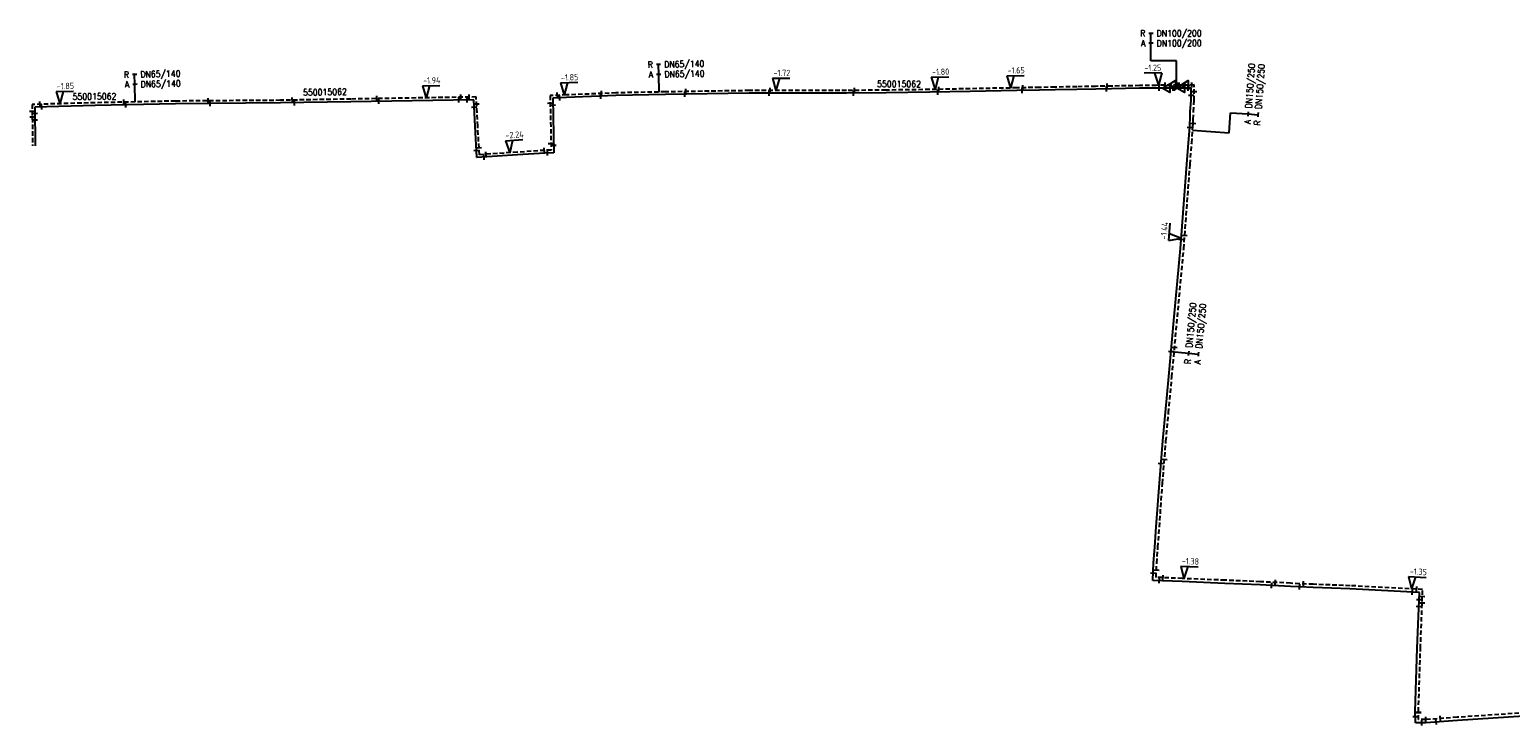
# Model space of a CAD drawing. Header units: millimetres. Extents: x 0 to 118318689, y 0 to 490460760.
# Tile 85 of 117: x 115974412 to 116185229, y 488167129 to 488266128. Entities that reach past the tile are written whole.
import ezdxf
from ezdxf.enums import TextEntityAlignment as Align

# ---------------------------------------------------------------- set-up
doc = ezdxf.new("R2010")
doc.units = ezdxf.units.MM
doc.header["$LTSCALE"] = 200
doc.linetypes.add('HIDDEN2', pattern=[4.7625, 3.175, -1.5875])
doc.layers.get('0').update_dxf_attribs({"color": 8})
for name, color, linetype in [('WT-C-mof', 7, 'Continuous'), ('WT-C-VERLOOP', 7, 'Continuous'), ('WT-I-diam', 7, 'Continuous'), ('WT-I-info', 7, 'Continuous'), ('WT-I-NAP', 7, 'Continuous'), ('WT-L-aanvoer', 6, 'Continuous'), ('WT-L-retour', 6, 'HIDDEN2')]:
    doc.layers.add(name, color=color, linetype=linetype)
doc.styles.add('DIN17', font='ROMANS.SHX', dxfattribs={"width": 0.9})
doc.styles.add('ISOCP', font='ISOCP.SHX')

# ---------------------------------------------------------------- blocks, each defined once
blk = doc.blocks.new('LR-VERL')
at = {"color": 0, "linetype": 'ByBlock', "lineweight": -2}
blk.add_lwpolyline([(1.08, 0), (-1.08, -1.25), (-1.08, 1.25)], close=True, dxfattribs=at)
blk = doc.blocks.new('LR-mof')
at = {"color": 0, "linetype": 'ByBlock', "lineweight": -2}
blk.add_line((0, -0.75), (0, 0.75), dxfattribs=at)
blk = doc.blocks.new('nap1')
at = {"color": 0, "linetype": 'Continuous'}
for p, q in [((-1, 3.5), (0, 0)), ((-1, 3.5), (4, 3.5)), ((1, 3.5), (0, 0))]:
    blk.add_line(p, q, dxfattribs=at)
at = {"color": 0, "linetype": 'Continuous', "style": 'ISOCP'}
for tag, p in [('*1', (1.7, 5)), ('*2', (4, 1.5))]:
    blk.add_attdef(tag, text='', height=1.8, dxfattribs=at).set_placement(p, align=Align.MIDDLE)
blk = doc.blocks.new('nap2')
at = {"color": 0, "linetype": 'Continuous'}
for p, q in [((1, 3.5), (-4, 3.5)), ((-1, 3.5), (0, 0)), ((1, 3.5), (0, 0))]:
    blk.add_line(p, q, dxfattribs=at)
at = {"color": 0, "linetype": 'Continuous', "style": 'ISOCP'}
for tag, p in [('*1', (-1.5, 5)), ('*2', (-4, 1.5))]:
    blk.add_attdef(tag, text='', height=1.8, dxfattribs=at).set_placement(p, align=Align.MIDDLE)
blk = doc.blocks.new('LR-hyp')
at = {"color": 7, "linetype": 'ByBlock', "lineweight": -3, "style": 'DIN17', "width": 0.9}
blk.add_attdef('*1', text='', height=1.8, dxfattribs=at).set_placement((0, 0), align=Align.MIDDLE)
at = {"color": 7, "linetype": 'ByBlock', "lineweight": -2, "style": 'DIN17', "width": 0.9, "flags": 1}
blk.add_attdef('*2', text='', height=1.8, dxfattribs=at).set_placement((0, -5), align=Align.MIDDLE)
blk = doc.blocks.new('LR-DIAO2')
at = {"color": 0, "lineweight": -3}
blk.add_line((0, 0), (0, -5), dxfattribs=at)
at = {"color": 0, "linetype": 'Continuous', "lineweight": -3}
blk.add_line((0, -5), (0, -7.8), dxfattribs=at)
at = {"color": 0, "lineweight": -3}
for points in [[(0.61, -5), (0, -5), (-0.61, -5)], [(0.61, -7.8), (0, -7.8), (-0.61, -7.8)]]:
    blk.add_lwpolyline(points, dxfattribs=at)
at = {"color": 1, "lineweight": -3, "style": 'DIN17', "width": 0.9}
for tag, p in [('*1', (-1.61, -5)), ('*2', (-1.61, -7.78))]:
    blk.add_attdef(tag, text='', height=1.8, dxfattribs=at).set_placement(p, align=Align.MIDDLE_RIGHT)
for tag, p in [('*11', (1.61, -5)), ('*12', (1.61, -7.8))]:
    blk.add_attdef(tag, text='', height=1.8, dxfattribs=at).set_placement(p, align=Align.MIDDLE_LEFT)
blk = doc.blocks.new('LR-DIAB2')
at = {"color": 0, "linetype": 'Continuous', "lineweight": -3}
blk.add_line((0, 5), (0, 7.8), dxfattribs=at)
at = {"color": 0, "lineweight": -3}
blk.add_line((0, 0), (0, 5), dxfattribs=at)
for points in [[(0.61, 7.8), (0, 7.8), (-0.61, 7.8)], [(0.61, 5), (0, 5), (-0.61, 5)]]:
    blk.add_lwpolyline(points, dxfattribs=at)
at = {"color": 1, "lineweight": -3, "style": 'DIN17', "width": 0.9}
for tag, p in [('*1', (-1.61, 7.8)), ('*2', (-1.61, 5.02))]:
    blk.add_attdef(tag, text='', height=1.8, dxfattribs=at).set_placement(p, align=Align.MIDDLE_RIGHT)
for tag, p in [('*11', (1.61, 7.8)), ('*12', (1.61, 5))]:
    blk.add_attdef(tag, text='', height=1.8, dxfattribs=at).set_placement(p, align=Align.MIDDLE_LEFT)

msp = doc.modelspace()

# ---------------------------------------------------------------- linework, layer by layer
at = {"layer": 'WT-I-diam'}
for p, q in [((116137674, 488261700), (116134060, 488261691)), ((116137684, 488258244), (116137674, 488261700)), ((116145192, 488251424), (116145402, 488254310)), ((116139988, 488251804), (116145192, 488251424))]:
    msp.add_line(p, q, dxfattribs=at)
at = {"layer": 'WT-L-aanvoer'}
for p, q in [((116076858, 488257078), (116064925, 488256891)), ((116090700, 488257087), (116076858, 488257078)), ((116096342, 488257143), (116090700, 488257087)), ((116102555, 488257223), (116096342, 488257143)), ((116108305, 488257338), (116102555, 488257223)), ((116114985, 488257459), (116108305, 488257338)), ((116118186, 488257521), (116114985, 488257459)), ((116120402, 488257564), (116118186, 488257521)), ((116123514, 488257625), (116120402, 488257564)), ((116126190, 488257677), (116123514, 488257625)), ((116128432, 488257718), (116126190, 488257677)), ((116132427, 488257782), (116128432, 488257718)), ((116134811, 488257821), (116132427, 488257782)), ((116136190, 488257790), (116134811, 488257821)), ((116138298, 488257795), (116136190, 488257790)), ((116139767, 488257799), (116138298, 488257795)), ((116139767, 488256065), (116139767, 488257799)), ((115983736, 488255341), (115975160, 488255108)), ((115975160, 488255108), (115975222, 488249615)), ((115995175, 488255582), (115983736, 488255341)), ((116010129, 488255689), (115995175, 488255582)), ((116020153, 488255875), (116010129, 488255689)), ((116037633, 488256160), (116020153, 488255875)), ((116037828, 488252379), (116037633, 488256160)), ((116050866, 488256451), (116048904, 488256381)), ((116048904, 488256381), (116049038, 488248587)), ((116057895, 488256746), (116050866, 488256451)), ((116064925, 488256891), (116057895, 488256746)), ((116139663, 488254488), (116139767, 488256065)), ((116139570, 488252258), (116139608, 488252796)), ((116139608, 488252796), (116139627, 488253379)), ((116139627, 488253379), (116139663, 488254488)), ((116038093, 488247919), (116037828, 488252379)), ((116139407, 488250023), (116139570, 488252258)), ((116049038, 488248587), (116047750, 488248572)), ((116139187, 488247007), (116139407, 488250023)), ((116043889, 488248308), (116038093, 488247919)), ((116047750, 488248572), (116043889, 488248308)), ((116138273, 488234983), (116139187, 488247007)), ((116137376, 488225282), (116138273, 488234983)), ((116136589, 488216773), (116137376, 488225282)), ((116136114, 488211635), (116136589, 488216773)), ((116135742, 488207608), (116136114, 488211635)), ((116135255, 488201597), (116135742, 488207608)), ((116134807, 488195382), (116135255, 488201597)), ((116134599, 488192496), (116134807, 488195382)), ((116134437, 488190245), (116134599, 488192496)), ((116134308, 488187762), (116134437, 488190245)), ((116138485, 488187579), (116134308, 488187762)), ((116144584, 488187332), (116138485, 488187579)), ((116149619, 488187118), (116144584, 488187332)), ((116153910, 488186908), (116149619, 488187118)), ((116155193, 488186832), (116153910, 488186908)), ((116157138, 488186750), (116155193, 488186832)), ((116162391, 488186554), (116157138, 488186750)), ((116172266, 488186030), (116162391, 488186554)), ((116171976, 488178102), (116172266, 488186030)), ((116171688, 488169096), (116171976, 488178102)), ((116171708, 488167491), (116171688, 488169096)), ((116191732, 488168753), (116177692, 488167833)), ((116173190, 488167512), (116171708, 488167491)), ((116177692, 488167833), (116173190, 488167512))]:
    msp.add_line(p, q, dxfattribs=at)
at = {"layer": 'WT-L-retour', "lineweight": -3}
for p, q in [((116057883, 488257126), (116050852, 488256831)), ((116064918, 488257271), (116057883, 488257126)), ((116076855, 488257458), (116064918, 488257271)), ((116090698, 488257467), (116076855, 488257458)), ((116096338, 488257523), (116090698, 488257467)), ((116102549, 488257603), (116096338, 488257523)), ((116108298, 488257718), (116102549, 488257603)), ((116114978, 488257839), (116108298, 488257718)), ((116118178, 488257901), (116114978, 488257839)), ((116120394, 488257944), (116118178, 488257901)), ((116123507, 488258005), (116120394, 488257944)), ((116126183, 488258057), (116123507, 488258005)), ((116128426, 488258098), (116126183, 488258057)), ((116132421, 488258162), (116128426, 488258098)), ((116134805, 488258201), (116132421, 488258162)), ((116137011, 488258242), (116134805, 488258201)), ((116138840, 488258247), (116137011, 488258242)), ((116140217, 488258251), (116138840, 488258247)), ((116140217, 488256050), (116140217, 488258251)), ((115983727, 488255720), (115974776, 488255477)), ((115974776, 488255477), (115974842, 488249615)), ((115995170, 488255962), (115983727, 488255720)), ((116010124, 488256069), (115995170, 488255962)), ((116020147, 488256255), (116010124, 488256069)), ((116037993, 488256546), (116020147, 488256255)), ((116038208, 488252400), (116037993, 488256546)), ((116050852, 488256831), (116048518, 488256748)), ((116048518, 488256748), (116048651, 488248962)), ((116140113, 488254466), (116140217, 488256050)), ((116140058, 488252773), (116140077, 488253364)), ((116140077, 488253364), (116140113, 488254466)), ((116038449, 488248324), (116038208, 488252400)), ((116139856, 488249990), (116140019, 488252226)), ((116140019, 488252226), (116140058, 488252773)), ((116043863, 488248687), (116038449, 488248324)), ((116047735, 488248952), (116043863, 488248687)), ((116048651, 488248962), (116047735, 488248952)), ((116139635, 488246974), (116139856, 488249990)), ((116138721, 488234945), (116139635, 488246974)), ((116137824, 488225241), (116138721, 488234945)), ((116137037, 488216731), (116137824, 488225241)), ((116136562, 488211593), (116137037, 488216731)), ((116136190, 488207569), (116136562, 488211593)), ((116135704, 488201563), (116136190, 488207569)), ((116135256, 488195350), (116135704, 488201563)), ((116135048, 488192464), (116135256, 488195350)), ((116134886, 488190217), (116135048, 488192464)), ((116134781, 488188191), (116134886, 488190217)), ((116138504, 488188029), (116134781, 488188191)), ((116144602, 488187781), (116138504, 488188029)), ((116149640, 488187568), (116144602, 488187781)), ((116153935, 488187357), (116149640, 488187568)), ((116155216, 488187282), (116153935, 488187357)), ((116157156, 488187200), (116155216, 488187282)), ((116162412, 488187004), (116157156, 488187200)), ((116172732, 488186456), (116162412, 488187004)), ((116172426, 488178087), (116172732, 488186456)), ((116172138, 488169092), (116172426, 488178087)), ((116172152, 488167948), (116172138, 488169092)), ((116192155, 488169231), (116177662, 488168282)), ((116173170, 488167962), (116172152, 488167948)), ((116177662, 488168282), (116173170, 488167962))]:
    msp.add_line(p, q, dxfattribs=at)

# ---------------------------------------------------------------- block references
at = {"layer": 'WT-C-mof', "linetype": 'Continuous'}
for p, xscale, yscale, zscale, rotation in [((116049538, 488256784), 500.0000000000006, 500.0000000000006, 500.0000000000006, 2.034399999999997), ((116055700, 488256654), 500.0000000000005, 500.0000000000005, 500.0000000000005, 2.402199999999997), ((116055831, 488257040), 500.0000000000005, 500.0000000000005, 500.0000000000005, 2.402199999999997), ((116067706, 488256934), 500, 500, 500, 0.9007999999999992), ((116067821, 488257316), 500, 500, 500, 0.9007999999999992), ((116079682, 488257080), 500.0000000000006, 500.0000000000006, 500.0000000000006, 0.03699999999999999), ((116079841, 488257460), 500.0000000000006, 500.0000000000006, 500.0000000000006, 0.03699999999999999), ((116091702, 488257097), 499.9999999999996, 499.9999999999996, 499.9999999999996, 0.5641000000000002), ((116091861, 488257479), 499.9999999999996, 499.9999999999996, 499.9999999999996, 0.5641000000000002), ((116103709, 488257246), 500, 500, 500, 1.1449), ((116103845, 488257629), 500, 500, 500, 1.1449), ((116115716, 488257473), 500, 500, 500, 1.116400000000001), ((116115823, 488257855), 500, 500, 500, 1.116400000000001), ((116127713, 488257705), 500, 500, 500, 1.055999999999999), ((116127820, 488258087), 500, 500, 500, 1.055999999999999), ((116140217, 488257266), 500, 500, 500, 90), ((115975880, 488255507), 500.0000000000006, 500.0000000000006, 500.0000000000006, 1.555199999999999), ((115976127, 488255134), 500.0000000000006, 500.0000000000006, 500.0000000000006, 1.555199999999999), ((115987840, 488255807), 500.0000000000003, 500.0000000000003, 500.0000000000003, 1.211500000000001), ((115988124, 488255433), 500.0000000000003, 500.0000000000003, 500.0000000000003, 1.211500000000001), ((115999831, 488255996), 500.0000000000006, 500.0000000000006, 500.0000000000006, 0.4073999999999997), ((116000115, 488255618), 500.0000000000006, 500.0000000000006, 500.0000000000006, 0.4073999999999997), ((116011810, 488256100), 500, 500, 500, 1.0654), ((116012139, 488255726), 500, 500, 500, 1.0654), ((116023837, 488256315), 500.0000000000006, 500.0000000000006, 500.0000000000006, 0.933199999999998), ((116024143, 488255940), 500.0000000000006, 500.0000000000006, 500.0000000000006, 0.933199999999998), ((116035503, 488256125), 500.0000000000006, 500.0000000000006, 500.0000000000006, 0.933199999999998), ((116035812, 488256510), 500.0000000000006, 500.0000000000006, 500.0000000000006, 0.933199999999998), ((116036706, 488256145), 500.0000000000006, 500.0000000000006, 500.0000000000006, 0.933199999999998), ((116036995, 488256530), 500.0000000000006, 500.0000000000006, 500.0000000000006, 0.933199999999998), ((116037686, 488255130), 500, 500, 500, 272.9563), ((116038044, 488255568), 500, 500, 500, 272.9563), ((116048536, 488255692), 500, 500, 500, 270.9833), ((116048921, 488255408), 500, 500, 500, 270.9833), ((116049879, 488256416), 500.0000000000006, 500.0000000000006, 500.0000000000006, 2.034399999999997), ((116139767, 488256736), 500, 500, 500, 90), ((115974787, 488254517), 500.0000000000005, 500.0000000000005, 500.0000000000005, 270.6494000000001), ((115974796, 488253702), 500.0000000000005, 500.0000000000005, 500.0000000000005, 270.6494000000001), ((115975170, 488254218), 500.0000000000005, 500.0000000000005, 500.0000000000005, 270.6494000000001), ((115975180, 488253299), 500.0000000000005, 500.0000000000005, 500.0000000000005, 270.6494000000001), ((116139565, 488252196), 500, 500, 500, 85.8246), ((116140055, 488252741), 499.9999999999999, 499.9999999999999, 499.9999999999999, 85.94329999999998), ((116038032, 488248935), 500.0000000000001, 500.0000000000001, 500.0000000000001, 273.3939999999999), ((116038390, 488249328), 500.0000000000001, 500.0000000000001, 500.0000000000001, 273.3939999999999), ((116039389, 488248387), 500.0000000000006, 500.0000000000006, 500.0000000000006, 3.83249999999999), ((116047713, 488248951), 499.9999999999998, 499.9999999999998, 499.9999999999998, 3.921100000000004), ((116039098, 488247987), 500.0000000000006, 500.0000000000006, 500.0000000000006, 3.83249999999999), ((116138369, 488236248), 499.9999999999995, 499.9999999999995, 499.9999999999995, 85.6535), ((116138862, 488236804), 499.9999999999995, 499.9999999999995, 499.9999999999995, 85.6535), ((116136916, 488220310), 499.9999999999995, 499.9999999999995, 499.9999999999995, 84.71799999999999), ((116137420, 488220867), 499.9999999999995, 499.9999999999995, 499.9999999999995, 84.71799999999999), ((116135480, 488204380), 499.9999999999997, 499.9999999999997, 499.9999999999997, 85.36979999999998), ((116135977, 488204934), 499.9999999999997, 499.9999999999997, 499.9999999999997, 85.36979999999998), ((116134361, 488188770), 499.9999999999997, 499.9999999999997, 499.9999999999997, 87.03220000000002), ((116134833, 488189188), 499.9999999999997, 499.9999999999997, 499.9999999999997, 87.03220000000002), ((116135242, 488187721), 500.0000000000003, 500.0000000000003, 500.0000000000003, 357.5021), ((116135772, 488188148), 500.0000000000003, 500.0000000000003, 500.0000000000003, 357.5021), ((116151752, 488187464), 499.9999999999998, 499.9999999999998, 499.9999999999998, 357.1954), ((116155768, 488187258), 499.9999999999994, 499.9999999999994, 499.9999999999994, 357.5903), ((116151237, 488187039), 499.9999999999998, 499.9999999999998, 499.9999999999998, 357.1954), ((116155214, 488186831), 499.9999999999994, 499.9999999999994, 499.9999999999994, 357.5903), ((116172193, 488184027), 499.9999999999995, 499.9999999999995, 499.9999999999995, 87.9084), ((116172661, 488184511), 499.9999999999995, 499.9999999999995, 499.9999999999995, 87.9084), ((116175254, 488168110), 499.9999999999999, 499.9999999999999, 499.9999999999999, 4.069900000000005), ((116174665, 488167617), 499.9999999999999, 499.9999999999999, 499.9999999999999, 4.069900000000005)]:
    msp.add_blockref('LR-mof', p, dxfattribs=dict(at, xscale=xscale, yscale=yscale, zscale=zscale, rotation=rotation))
at = {"layer": 'WT-C-mof'}
for p, xscale, yscale, zscale, rotation in [((116135191, 488257812), 500, 500, 500, 180.1573), ((116136011, 488258223), 500, 500, 500, 180.1573), ((116137190, 488257792), 500, 500, 500, 180.1573), ((116137298, 488257793), 500, 500, 500, 180.1573), ((116137840, 488258244), 500, 500, 500, 180.1573), ((116138011, 488258245), 500, 500, 500, 180.1573), ((116139298, 488257798), 500, 500, 500, 180.1573), ((116139840, 488258250), 500, 500, 500, 180.1573), ((116048098, 488248576), 499.9999999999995, 499.9999999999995, 499.9999999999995, 180.6519072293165), ((116048636, 488249886), 500.0000000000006, 500.0000000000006, 500.0000000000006, 90.9832802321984), ((116049020, 488249637), 499.9999999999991, 499.9999999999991, 499.9999999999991, 90.983280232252), ((116171215, 488186086), 500, 500, 500, 176.961095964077), ((116171827, 488186504), 500.0000000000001, 500.0000000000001, 500.0000000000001, 176.9610959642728), ((116172697, 488185494), 499.9999999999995, 499.9999999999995, 499.9999999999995, 267.908394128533), ((116172230, 488185031), 500.0000000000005, 500.0000000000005, 500.0000000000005, 267.9083941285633), ((116172140, 488168948), 499.9999999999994, 499.9999999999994, 499.9999999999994, 90.71996080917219), ((116172140, 488168926), 499.9999999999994, 499.9999999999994, 499.9999999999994, 90.71996080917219), ((116171698, 488168335), 500, 500, 500, 90.71996080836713), ((116172621, 488167504), 500.0000000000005, 500.0000000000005, 500.0000000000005, 0.8039370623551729), ((116173181, 488167963), 499.9999999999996, 499.9999999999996, 499.9999999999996, 0.8039370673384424)]:
    msp.add_blockref('LR-mof', p, dxfattribs=dict(at, xscale=xscale, yscale=yscale, zscale=zscale, rotation=rotation))
at = {"layer": 'WT-C-VERLOOP', "linetype": 'Continuous', "xscale": 500, "yscale": 500, "zscale": 500, "rotation": 180.1573}
for p in [(116136190, 488257790), (116137011, 488258242), (116138298, 488257795), (116138840, 488258247)]:
    msp.add_blockref('LR-VERL', p, dxfattribs=at)
at = {"layer": 'WT-I-diam', "linetype": 'Continuous'}
for name, p, xscale, yscale, zscale, rotation, values in [('LR-DIAB2', (116134060, 488261691), 499.9999999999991, 499.9999999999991, 499.9999999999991, 0.157315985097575, {'*1': 'R', '*11': 'DN100/200', '*2': 'A', '*12': 'DN100/200'}), ('LR-DIAB2', (116064024, 488257252), 500, 500, 500, 1.179851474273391, {'*1': 'R', '*11': 'DN65/140', '*2': 'A', '*12': 'DN65/140'}), ('LR-DIAB2', (115989448, 488255841), 499.9999999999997, 499.9999999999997, 499.9999999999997, 1.211516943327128, {'*1': 'R', '*11': 'DN65/140', '*2': 'A', '*12': 'DN65/140'}), ('LR-DIAO2', (116145402, 488254310), 500.0000000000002, 500.0000000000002, 500.0000000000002, 85.82462072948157, {'*1': 'A', '*11': 'DN150/250', '*2': 'R', '*12': 'DN150/250'}), ('LR-DIAO2', (116136916, 488220310), 500.0000000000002, 500.0000000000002, 500.0000000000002, 84.71795913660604, {'*1': 'R', '*11': 'DN150/250', '*2': 'A', '*12': 'DN150/250'})]:
    msp.add_blockref(name, p, dxfattribs=dict(at, xscale=xscale, yscale=yscale, zscale=zscale, rotation=rotation)).add_auto_attribs(values)
at = {"layer": 'WT-I-info', "linetype": 'Continuous'}
for p, xscale, yscale, zscale, rotation in [((115983648, 488256618), 500.0000000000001, 500.0000000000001, 500.0000000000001, 0.458084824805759), ((116016458, 488257244), 500.0000000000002, 500.0000000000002, 500.0000000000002, 1.065407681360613), ((116098190, 488258395), 500.0000000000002, 500.0000000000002, 500.0000000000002, 0.03697525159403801)]:
    msp.add_blockref('LR-hyp', p, dxfattribs=dict(at, xscale=xscale, yscale=yscale, zscale=zscale, rotation=rotation)).add_auto_attribs({'*1': '550015062'})
at = {"layer": 'WT-I-NAP', "linetype": 'Continuous'}
ref = msp.add_blockref('nap2', (116135116, 488258207), dxfattribs=dict(at, xscale=500.0000000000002, yscale=500.0000000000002, zscale=500.0000000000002, rotation=1.066397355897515))
ref.add_attrib('*1', '-1.25', dxfattribs={"layer": '0', "color": 1, "linetype": 'Continuous', "height": 900, "rotation": 1.0664, "style": 'ISOCP'}).set_placement((116134320, 488260692), align=Align.MIDDLE)
ref = msp.add_blockref('nap1', (116030856, 488256399), dxfattribs=dict(at, xscale=500.0000000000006, yscale=500.0000000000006, zscale=500.0000000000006, rotation=0.9332456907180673))
ref.add_attrib('*1', '-1.94', dxfattribs={"layer": '0', "color": 1, "linetype": 'Continuous', "height": 900, "rotation": 0.93325, "style": 'ISOCP'}).set_placement((116031665, 488258912), align=Align.MIDDLE)
ref = msp.add_blockref('nap1', (116050539, 488256820), dxfattribs=dict(at, xscale=499.9999999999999, yscale=499.9999999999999, zscale=499.9999999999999, rotation=2.034440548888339))
ref.add_attrib('*1', '-1.85', dxfattribs={"layer": '0', "color": 1, "linetype": 'Continuous', "height": 900, "rotation": 2.03444, "style": 'ISOCP'}).set_placement((116051300, 488259348), align=Align.MIDDLE)
ref = msp.add_blockref('nap1', (116080661, 488257461), dxfattribs=dict(at, xscale=500, yscale=500, zscale=500, rotation=0.036975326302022))
ref.add_attrib('*1', '-1.72', dxfattribs={"layer": '0', "color": 1, "linetype": 'Continuous', "height": 900, "rotation": 0.03698, "style": 'ISOCP'}).set_placement((116081510, 488259961), align=Align.MIDDLE)
ref = msp.add_blockref('nap1', (116103313, 488257618), dxfattribs=dict(at, xscale=499.9999999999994, yscale=499.9999999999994, zscale=499.9999999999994, rotation=1.144883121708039))
ref.add_attrib('*1', '-1.80', dxfattribs={"layer": '0', "color": 1, "linetype": 'Continuous', "height": 900, "rotation": 1.14488, "style": 'ISOCP'}).set_placement((116104113, 488260134), align=Align.MIDDLE)
ref = msp.add_blockref('nap1', (116114058, 488257822), dxfattribs=dict(at, xscale=500.0000000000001, yscale=500.0000000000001, zscale=500.0000000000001, rotation=1.041075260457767))
ref.add_attrib('*1', '-1.65', dxfattribs={"layer": '0', "color": 1, "linetype": 'Continuous', "height": 900, "rotation": 1.04108, "style": 'ISOCP'}).set_placement((116114863, 488260337), align=Align.MIDDLE)
ref = msp.add_blockref('nap1', (115978720, 488255585), dxfattribs=dict(at, xscale=500, yscale=500, zscale=500, rotation=1.555175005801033))
ref.add_attrib('*1', '-1.85', dxfattribs={"layer": '0', "color": 1, "linetype": 'Continuous', "height": 900, "rotation": 1.55518, "style": 'ISOCP'}).set_placement((115979503, 488258107), align=Align.MIDDLE)
ref = msp.add_blockref('nap1', (116042775, 488248614), dxfattribs=dict(at, xscale=500, yscale=500, zscale=500, rotation=3.832510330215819))
ref.add_attrib('*1', '-2.24', dxfattribs={"layer": '0', "color": 1, "linetype": 'Continuous', "height": 900, "rotation": 3.83251, "style": 'ISOCP'}).set_placement((116043456, 488251165), align=Align.MIDDLE)
ref = msp.add_blockref('nap1', (116138386, 488236477), dxfattribs=dict(at, xscale=499.9999999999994, yscale=499.9999999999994, zscale=499.9999999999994, rotation=85.65351822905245))
ref.add_attrib('*1', '-1.44', dxfattribs={"layer": '0', "color": 1, "linetype": 'Continuous', "height": 900, "rotation": 85.65352, "style": 'ISOCP'}).set_placement((116135958, 488237514), align=Align.MIDDLE)
ref = msp.add_blockref('nap1', (116138727, 488188020), dxfattribs=dict(at, xscale=500, yscale=500, zscale=500, rotation=357.674284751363))
ref.add_attrib('*1', '-1.38', dxfattribs={"layer": '0', "color": 1, "linetype": 'Continuous', "height": 900, "rotation": 357.67428, "style": 'ISOCP'}).set_placement((116139679, 488190483), align=Align.MIDDLE)
ref = msp.add_blockref('nap1', (116171146, 488186540), dxfattribs=dict(at, xscale=500, yscale=500, zscale=500, rotation=356.9610959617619))
ref.add_attrib('*1', '-1.35', dxfattribs={"layer": '0', "color": 1, "linetype": 'Continuous', "height": 900, "rotation": 356.9611, "style": 'ISOCP'}).set_placement((116172128, 488188992), align=Align.MIDDLE)

doc.saveas('drawing.dxf')
